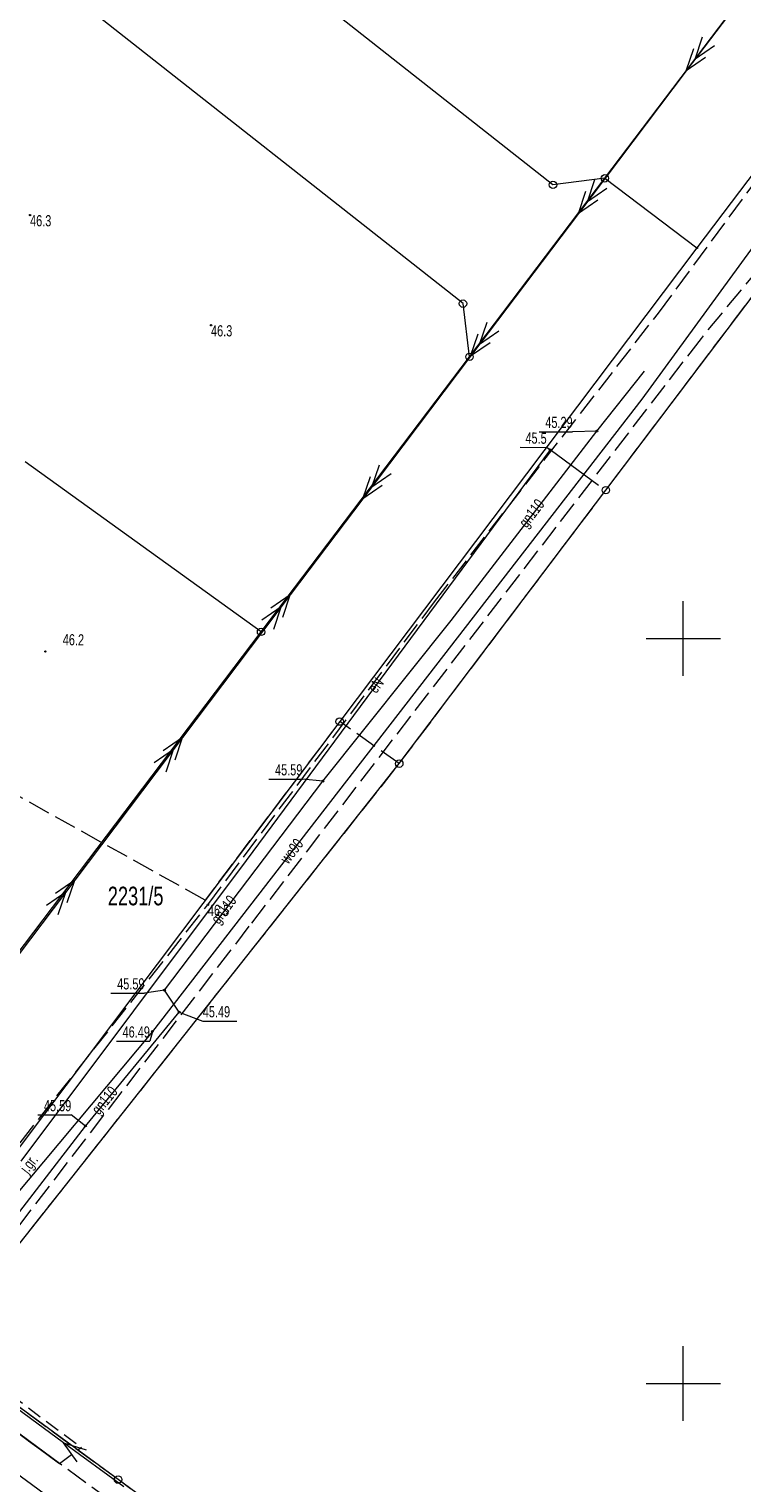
# Model space of a CAD drawing. Header units: millimetres. Extents: x 6552798 to 6553858, y 5859376 to 5860252.
# Tile 18 of 43: x 6553356 to 6553404, y 5859743 to 5859841. Entities that reach past the tile are written whole.
import ezdxf
from ezdxf.enums import TextEntityAlignment as Align

# ---------------------------------------------------------------- set-up
doc = ezdxf.new("R2010")
doc.units = ezdxf.units.MM
for name, pattern in [('1', [0]), ('1_OTKC', [1.5, 1, -0.5]), ('1_OTKJ', [2, 1.5, -0.5]), ('1_OTKK', [0]), ('3_SUEP_A', [0]), ('3_SUGP', [0]), ('3_SUKP', [0]), ('3_SUWP', [0]), ('GDE', [0]), ('GUK', [2, 1.5, -0.5])]:
    doc.linetypes.add(name, pattern=pattern)
for name, color, linetype, lineweight in [('Dzialki', 7, 'GDE', 18), ('Kontury', 3, 'GUK', 18), ('Numery_dzialek', 7, 'Continuous', 13), ('OTK_E_T_0', 7, 'Continuous', 0), ('OTK_L_0', 7, '1_OTKJ', 18), ('OTK_L_1', 7, '1_OTKK', 25), ('OTK_L_2', 7, '1_OTKC', 18), ('OTR_T_1', 7, 'Continuous', 18), ('Podzial_sekcyjny_krzyze', 7, '1', 0), ('Punkty', 7, 'Continuous', 18), ('SUEP_E_T_0', 1, 'Continuous', 0), ('SUEP_L_0', 1, '3_SUEP_A', 18), ('SUER_T_0', 1, 'Continuous', 18), ('SUGP_E_T_0', 52, 'Continuous', 0), ('SUGP_L_0', 52, '3_SUGP', 18), ('SUGR_T_0', 52, 'Continuous', 18), ('SUKP_L_0', 34, '3_SUKP', 18), ('SUWP_E_T_0', 5, 'Continuous', 0), ('SUWP_L_0', 5, '3_SUWP', 18), ('SUWR_T_0', 5, 'Continuous', 18)]:
    doc.layers.add(name, color=color, linetype=linetype, lineweight=lineweight)
doc.styles.get("Standard").update_dxf_attribs({"font": 'arial.ttf'})

# ---------------------------------------------------------------- blocks, each defined once
blk = doc.blocks.new('GRT')
at = {"linetype": 'Continuous'}
blk.add_circle((0, 0), 0.25, dxfattribs=at)
blk = doc.blocks.new('GRO')
at = {"linetype": 'Continuous'}
blk.add_circle((0, 0), 0.045, dxfattribs=at)
blk = doc.blocks.new('2_OTRN')
at = {"linetype": 'Continuous'}
blk.add_circle((0, 0), 0.045, dxfattribs=at)
blk = doc.blocks.new('4_SUPS')
at = {"linetype": 'Continuous'}
blk.add_circle((0, 0), 0.0625, dxfattribs=at)

msp = doc.modelspace()

# ---------------------------------------------------------------- linework, layer by layer
at = {"layer": 'Dzialki'}
for p, q in [((6553442.41, 5859881.21), (6553400.92, 5859826.21)), ((6553391.25, 5859830.44), (6553360.26, 5859854.85)), ((6553394.73, 5859830.88), (6553407.66, 5859847.94)), ((6553385.21, 5859822.47), (6553354.08, 5859846.99)), ((6553385.65, 5859818.9), (6553394.73, 5859830.88)), ((6553394.73, 5859830.88), (6553391.25, 5859830.44)), ((6553394.73, 5859830.88), (6553400.92, 5859826.21)), ((6553394.8, 5859809.95), (6553408.01, 5859827.42)), ((6553400.92, 5859826.21), (6553376.93, 5859794.42)), ((6553385.65, 5859818.9), (6553385.21, 5859822.47)), ((6553371.65, 5859800.44), (6553385.65, 5859818.9)), ((6553371.65, 5859800.44), (6553355.8, 5859811.86)), ((6553380.93, 5859791.6), (6553394.8, 5859809.95)), ((6553340.97, 5859759.96), (6553371.65, 5859800.44)), ((6553376.93, 5859794.42), (6553346.9, 5859754.61)), ((6553349.91, 5859752.42), (6553380.93, 5859791.6)), ((6553362.05, 5859743.55), (6553349.91, 5859752.42)), ((6553374.2, 5859734.69), (6553362.05, 5859743.55))]:
    msp.add_line(p, q, dxfattribs=at)
at = {"layer": 'Kontury'}
for p, q in [((6553394.8, 5859809.95), (6553408.01, 5859827.42)), ((6553380.93, 5859791.6), (6553394.8, 5859809.95)), ((6553367.89, 5859782.44), (6553344.21, 5859795.64)), ((6553376.93, 5859794.42), (6553367.89, 5859782.44)), ((6553380.93, 5859791.6), (6553376.93, 5859794.42)), ((6553349.91, 5859752.42), (6553380.93, 5859791.6)), ((6553362.05, 5859743.55), (6553349.91, 5859752.42)), ((6553374.2, 5859734.69), (6553362.05, 5859743.55))]:
    msp.add_line(p, q, dxfattribs=at)
at = {"layer": 'OTK_L_0', "linetype": '1_OTKJ'}
for p, q in [((6553398.33, 5859821.84), (6553404.76, 5859830.54)), ((6553407.7, 5859828.03), (6553401.19, 5859820.14)), ((6553383.29, 5859802.45), (6553398.33, 5859821.84)), ((6553401.19, 5859820.14), (6553370.84, 5859780.68)), ((6553368.08, 5859782.13), (6553383.29, 5859802.45)), ((6553346.788, 5859755.167), (6553368.08, 5859782.13)), ((6553370.84, 5859780.68), (6553349.63, 5859753.123)), ((6553348.78, 5859751.48), (6553358.118, 5859744.635)), ((6553361.504, 5859742.158), (6553358.118, 5859744.635))]:
    msp.add_line(p, q, dxfattribs=at)
at = {"layer": 'OTK_L_1', "linetype": '1_OTKK'}
msp.add_line((6553348.78, 5859751.48), (6553358.118, 5859744.635), dxfattribs=at)
at = {"layer": 'OTK_L_2', "linetype": '1_OTKC'}
for p, q in [((6553350.01, 5859752.85), (6553359.585, 5859745.717)), ((6553348.78, 5859751.48), (6553358.118, 5859744.635)), ((6553358.118, 5859744.635), (6553359.585, 5859745.717))]:
    msp.add_line(p, q, dxfattribs=at)
at = {"layer": 'Podzial_sekcyjny_krzyze'}
for p, q in [((6553400, 5859797.5), (6553400, 5859802.5)), ((6553397.5, 5859800), (6553402.5, 5859800)), ((6553400, 5859747.5), (6553400, 5859752.5)), ((6553397.5, 5859750), (6553402.5, 5859750))]:
    msp.add_line(p, q, dxfattribs=at)
at = {"layer": 'SUEP_L_0', "linetype": '3_SUEP_A'}
for p, q in [((6553403.81, 5859842.87), (6553400.192, 5859838.084)), ((6553400.795, 5859838.881), (6553401.301, 5859840.379)), ((6553402.098, 5859839.776), (6553400.795, 5859838.881)), ((6553400.192, 5859838.084), (6553400.698, 5859839.582)), ((6553401.495, 5859838.979), (6553400.192, 5859838.084)), ((6553400.192, 5859838.084), (6553392.956, 5859828.511)), ((6553392.956, 5859828.511), (6553393.461, 5859830.009)), ((6553393.559, 5859829.309), (6553394.064, 5859830.807)), ((6553394.862, 5859830.204), (6553393.559, 5859829.309)), ((6553394.259, 5859829.406), (6553392.956, 5859828.511)), ((6553392.956, 5859828.511), (6553385.719, 5859818.938)), ((6553386.322, 5859819.736), (6553386.828, 5859821.234)), ((6553385.719, 5859818.938), (6553386.225, 5859820.436)), ((6553387.626, 5859820.631), (6553386.322, 5859819.736)), ((6553387.023, 5859819.833), (6553385.719, 5859818.938)), ((6553385.719, 5859818.938), (6553378.483, 5859809.366)), ((6553391.068, 5859812.655), (6553370.643, 5859785.096)), ((6553394.316, 5859810.269), (6553391.068, 5859812.655)), ((6553379.086, 5859810.163), (6553379.592, 5859811.661)), ((6553378.483, 5859809.366), (6553378.989, 5859810.864)), ((6553380.389, 5859811.058), (6553379.086, 5859810.163)), ((6553379.786, 5859810.261), (6553378.483, 5859809.366)), ((6553378.483, 5859809.366), (6553373.614, 5859802.924)), ((6553373.614, 5859802.924), (6553366.378, 5859793.351)), ((6553373.614, 5859802.924), (6553372.31, 5859802.029)), ((6553373.108, 5859801.426), (6553373.614, 5859802.924)), ((6553373.011, 5859802.126), (6553371.707, 5859801.231)), ((6553372.505, 5859800.628), (6553373.011, 5859802.126)), ((6553366.378, 5859793.351), (6553359.141, 5859783.779)), ((6553366.378, 5859793.351), (6553365.074, 5859792.456)), ((6553365.872, 5859791.853), (6553366.378, 5859793.351)), ((6553365.774, 5859792.554), (6553364.471, 5859791.659)), ((6553365.269, 5859791.056), (6553365.774, 5859792.554)), ((6553370.643, 5859785.096), (6553355.51, 5859764.914)), ((6553359.141, 5859783.779), (6553351.905, 5859774.206)), ((6553359.141, 5859783.779), (6553357.838, 5859782.884)), ((6553358.636, 5859782.281), (6553359.141, 5859783.779)), ((6553358.538, 5859782.981), (6553357.235, 5859782.086)), ((6553358.033, 5859781.483), (6553358.538, 5859782.981)), ((6553358.395, 5859746.021), (6553348.122, 5859753.553)), ((6553362.427, 5859743.065), (6553358.395, 5859746.021)), ((6553359.309, 5859744.731), (6553358.395, 5859746.021)), ((6553358.395, 5859746.021), (6553359.9, 5859745.538))]:
    msp.add_line(p, q, dxfattribs=at)
at = {"layer": 'SUER_T_0', "linetype": 'Continuous', "lineweight": 0}
for p in [(6553389.057, 5859812.835), (6553391.068, 5859812.655)]:
    msp.add_line(p, (6553390.821, 5859812.81), dxfattribs=at)
at = {"layer": 'SUGP_L_0', "linetype": '3_SUGP'}
for p, q in [((6553394.19, 5859813.92), (6553397.39, 5859817.94)), ((6553384.41, 5859801.21), (6553394.19, 5859813.92)), ((6553375.8, 5859790.42), (6553384.41, 5859801.21)), ((6553365.17, 5859776.4), (6553375.8, 5859790.42)), ((6553366.15, 5859774.92), (6553365.17, 5859776.4)), ((6553359.86, 5859767.28), (6553366.15, 5859774.92)), ((6553351.09, 5859755.9), (6553359.86, 5859767.28))]:
    msp.add_line(p, q, dxfattribs=at)
at = {"layer": 'SUGR_T_0', "linetype": 'Continuous', "lineweight": 0}
for p, q in [((6553390.317, 5859813.876), (6553392.57, 5859813.876)), ((6553394.19, 5859813.92), (6553392.57, 5859813.876)), ((6553372.17, 5859790.559), (6553374.423, 5859790.559)), ((6553375.8, 5859790.42), (6553374.423, 5859790.559)), ((6553365.17, 5859776.4), (6553363.823, 5859776.195)), ((6553361.57, 5859776.195), (6553363.823, 5859776.195)), ((6553366.15, 5859774.92), (6553367.737, 5859774.323)), ((6553367.737, 5859774.323), (6553370.017, 5859774.323)), ((6553356.653, 5859768.019), (6553358.906, 5859768.019)), ((6553359.86, 5859767.28), (6553358.906, 5859768.019))]:
    msp.add_line(p, q, dxfattribs=at)
at = {"layer": 'SUKP_L_0', "linetype": '3_SUKP'}
msp.add_line((6553337.645, 5859756.854), (6553384.495, 5859722.543), dxfattribs=at)
at = {"layer": 'SUWP_L_0', "linetype": '3_SUWP'}
for p, q in [((6553416.08, 5859841.91), (6553397.21, 5859816.07)), ((6553397.21, 5859816.07), (6553389.33, 5859805.891)), ((6553389.33, 5859805.891), (6553364.35, 5859773.62)), ((6553364.35, 5859773.62), (6553349.46, 5859755.83))]:
    msp.add_line(p, q, dxfattribs=at)
at = {"layer": 'SUWR_T_0', "linetype": 'Continuous', "lineweight": 0}
for p in [(6553364.35, 5859773.62), (6553361.933, 5859772.967)]:
    msp.add_line(p, (6553364.186, 5859772.967), dxfattribs=at)

# ---------------------------------------------------------------- block references
at = {"layer": 'OTR_T_1'}
for p in [(6553356.14, 5859828.41), (6553368.29, 5859821.02), (6553368.08, 5859782.13)]:
    msp.add_blockref('2_OTRN', p, dxfattribs=at)
at = {"layer": 'OTR_T_1', "rotation": 359.2028622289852}
msp.add_blockref('2_OTRN', (6553357.166, 5859799.125), dxfattribs=at)
at = {"layer": 'Punkty'}
for name, p in [('GRT', (6553394.73, 5859830.88)), ('GRT', (6553391.25, 5859830.44)), ('GRO', (6553400.92, 5859826.21)), ('GRT', (6553385.21, 5859822.47)), ('GRT', (6553385.65, 5859818.9)), ('GRT', (6553394.8, 5859809.95)), ('GRT', (6553371.65, 5859800.44)), ('GRT', (6553376.93, 5859794.42)), ('GRT', (6553380.93, 5859791.6)), ('GRT', (6553362.05, 5859743.55))]:
    msp.add_blockref(name, p, dxfattribs=at)
at = {"layer": 'SUER_T_0', "rotation": 359.1990000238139}
msp.add_blockref('4_SUPS', (6553391.068, 5859812.655), dxfattribs=at)
at = {"layer": 'SUGR_T_0'}
for p in [(6553394.19, 5859813.92), (6553375.8, 5859790.42), (6553365.17, 5859776.4), (6553366.15, 5859774.92), (6553359.86, 5859767.28)]:
    msp.add_blockref('4_SUPS', p, dxfattribs=at)
at = {"layer": 'SUWR_T_0'}
msp.add_blockref('4_SUPS', (6553364.35, 5859773.62), dxfattribs=at)

# ---------------------------------------------------------------- texts
at = {"layer": 'Numery_dzialek', "width": 0.7}
msp.add_text('2231/5', height=1.25, dxfattribs=at).set_placement((6553361.36, 5859783.34), align=Align.TOP_LEFT)
at = {"layer": 'OTK_E_T_0', "lineweight": 9, "width": 0.7}
msp.add_text('j.gr.', height=0.75, rotation=52.33437, dxfattribs=at).set_placement((6553356.134, 5859764.692), align=Align.MIDDLE)
at = {"layer": 'OTR_T_1', "lineweight": 9, "width": 0.7}
for s, p in [('46.3', (6553356.14, 5859828.41)), ('46.3', (6553368.29, 5859821.02)), ('46.5', (6553368.08, 5859782.13))]:
    msp.add_text(s, height=0.75, dxfattribs=at).set_placement(p, align=Align.TOP_LEFT)
msp.add_text('46.2', height=0.75, rotation=359.20286, dxfattribs=at).set_placement((6553358.332, 5859799.549))
at = {"layer": 'SUEP_E_T_0', "lineweight": 9, "width": 0.7}
msp.add_text('eN', height=0.75, rotation=53.451, dxfattribs=at).set_placement((6553379.359, 5859796.857), align=Align.MIDDLE)
at = {"layer": 'SUER_T_0', "lineweight": 9, "width": 0.7}
msp.add_text('45.5', height=0.75, rotation=359.199, dxfattribs=at).set_placement((6553390.83, 5859813.435), align=Align.MIDDLE_RIGHT)
at = {"layer": 'SUGP_E_T_0', "lineweight": 9, "width": 0.7}
for rotation, p in [(52.4227, (6553389.895, 5859808.338)), (52.83049, (6553369.221, 5859781.743)), (50.53544, (6553361.22, 5859768.932))]:
    msp.add_text('gn110', height=0.75, rotation=rotation, dxfattribs=at).set_placement(p, align=Align.MIDDLE)
at = {"layer": 'SUGR_T_0', "lineweight": 9, "width": 0.7}
for s, p in [('45.29', (6553392.57, 5859814.126)), ('45.59', (6553374.423, 5859790.809)), ('45.59', (6553363.823, 5859776.445)), ('45.59', (6553358.906, 5859768.269))]:
    msp.add_text(s, height=0.75, dxfattribs=at).set_placement(p, align=Align.RIGHT)
msp.add_text('45.49', height=0.75, dxfattribs=at).set_placement((6553367.737, 5859774.573))
at = {"layer": 'SUWP_E_T_0', "lineweight": 9, "width": 0.7}
msp.add_text('wo90', height=0.75, rotation=52.30656, dxfattribs=at).set_placement((6553373.707, 5859785.73), align=Align.MIDDLE)
at = {"layer": 'SUWR_T_0', "lineweight": 9, "width": 0.7}
msp.add_text('46.49', height=0.75, dxfattribs=at).set_placement((6553364.186, 5859773.217), align=Align.RIGHT)

doc.saveas('drawing.dxf')
